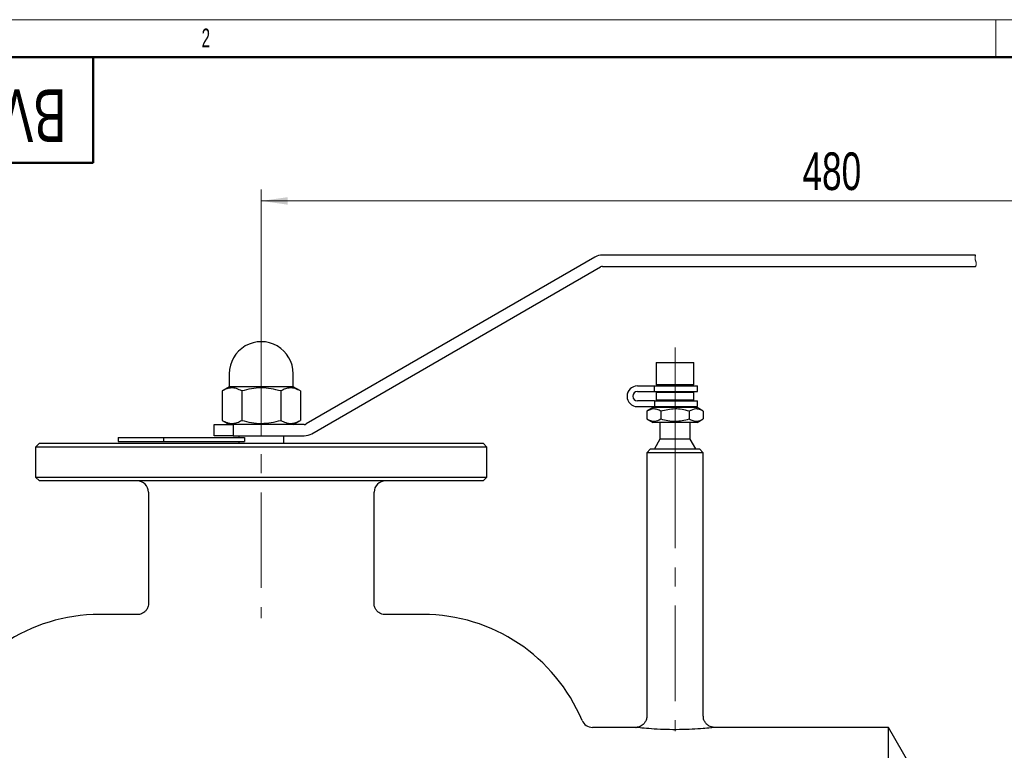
# Model space of a CAD drawing. Header units: millimetres. Extents: x 0 to 840, y 0 to 594.
# Tile 11 of 12: x 160 to 422, y 400 to 594. Entities that reach past the tile are written whole.
import ezdxf

# ---------------------------------------------------------------- set-up
doc = ezdxf.new("R2010")
doc.units = ezdxf.units.MM
doc.header["$LTSCALE"] = 2
doc.linetypes.add('CENTERX2', pattern=[20.32, 12.7, -2.54, 2.54, -2.54])
doc.linetypes.add('HIDDEN', pattern=[1.905, 1.27, -0.635])
doc.layers.add('ОСНОВНОЙ', color=7, linetype='Continuous', lineweight=25)
doc.styles.add('SLDTEXTSTYLE1', font='TXT', dxfattribs={"width": 0.7})
doc.styles.add('SLDTEXTSTYLE2', font='TXT', dxfattribs={"width": 0.605})
doc.dimstyles.new('SLDDIMSTYLE0', dxfattribs={"dimtxt": 10, "dimasz": 7, "dimexe": 0, "dimexo": 0.0625, "dimgap": 2.5, "dimtad": 2, "dimrnd": 1e-09, "dimzin": 12, "dimdsep": 46, "dimtxsty": 'SLDTEXTSTYLE1', "dimsah": 1, "dimcen": 0.09, "dimadec": 0, "dimazin": 3, "dimtol": 1, "dimtfac": 1, "dimtdec": 3, "dimtofl": 0, "dimtmove": 0, "dimatfit": 3, "dimfxl": 1, "dimfrac": 2, "dimtolj": 1, "dimarcsym": 0})

# ---------------------------------------------------------------- blocks, each defined once
blk = doc.blocks.new('_D')
at = {"color": 7, "linetype": 'Continuous', "lineweight": 0}
for p, q in [((543.13, 531.93), (569.96, 531.93)), ((566.96, 321.93), (566.96, 531.93)), ((401.19, 321.93), (569.96, 321.93))]:
    blk.add_line(p, q, dxfattribs=at)
at = {"color": 7, "linetype": 'Continuous', "lineweight": 18}
for points in [[(566.96, 531.93), (565.96, 524.93), (567.96, 524.93)], [(566.96, 321.93), (567.96, 328.93), (565.96, 328.93)]]:
    blk.add_solid(points, dxfattribs=at)
at = {"color": 7, "linetype": 'Continuous', "lineweight": 18, "insert": (554.07, 434.2), "char_height": 10, "attachment_point": 1, "rotation": 90, "style": 'SLDTEXTSTYLE1'}
blk.add_mtext('210', dxfattribs=at)
blk = doc.blocks.new('_D_2')
at = {"color": 7, "linetype": 'Continuous', "lineweight": 0}
for p, q in [((224.69, 509.03), (224.69, 548.84)), ((553.13, 531.43), (553.13, 548.84)), ((224.69, 545.84), (553.13, 545.84))]:
    blk.add_line(p, q, dxfattribs=at)
at = {"color": 7, "linetype": 'Continuous', "lineweight": 18}
for points in [[(224.69, 545.84), (231.69, 544.84), (231.69, 546.84)], [(553.13, 545.84), (546.13, 546.84), (546.13, 544.84)]]:
    blk.add_solid(points, dxfattribs=at)
at = {"color": 7, "linetype": 'Continuous', "lineweight": 18, "insert": (368.57, 558.73), "char_height": 10, "attachment_point": 1, "style": 'SLDTEXTSTYLE1'}
blk.add_mtext('480', dxfattribs=at)

msp = doc.modelspace()

# ---------------------------------------------------------------- linework, layer by layer
at = {"color": 7, "linetype": 'Continuous', "lineweight": 18}
msp.add_line((0, 594), (840, 594), dxfattribs=at)
at = {"color": 7, "linetype": 'Continuous', "lineweight": 50}
for p, q in [((830, 584), (40, 584)), ((180, 556), (180, 584)), ((40, 556), (180, 556))]:
    msp.add_line(p, q, dxfattribs=at)
at = {"color": 7, "linetype": 'Continuous', "lineweight": 25}
for p, q in [((414.61, 531.429), (315.401, 531.429)), ((313.401, 530.893), (236.619, 486.563)), ((238.119, 483.965), (314.901, 528.295)), ((315.401, 528.429), (414.61, 528.429)), ((329.691, 502.929), (329.691, 496.929)), ((329.691, 502.929), (339.691, 502.929)), ((339.691, 496.929), (339.691, 502.929)), ((216.191, 499.929), (216.191, 496.429)), ((233.191, 496.429), (233.191, 499.929)), ((216.191, 496.429), (214.299, 495.336)), ((214.299, 495.336), (214.299, 487.521)), ((233.191, 496.429), (216.191, 496.429)), ((219.495, 495.336), (219.495, 487.521)), ((229.887, 495.336), (229.887, 487.521)), ((235.083, 495.336), (233.191, 496.429)), ((235.083, 495.336), (235.083, 487.521)), ((324.691, 496.679), (329.236, 496.679)), ((324.691, 495.179), (329.236, 495.179)), ((329.236, 496.679), (340.691, 496.679)), ((329.236, 495.179), (329.236, 496.679)), ((329.236, 495.179), (340.691, 495.179)), ((339.691, 496.929), (329.691, 496.929)), ((329.691, 494.929), (329.691, 492.929)), ((339.691, 494.929), (329.691, 494.929)), ((330.691, 496.929), (330.691, 496.679)), ((330.691, 495.179), (330.691, 494.929)), ((338.691, 496.679), (338.691, 496.929)), ((338.691, 494.929), (338.691, 495.179)), ((339.691, 492.929), (339.691, 494.929)), ((340.691, 495.179), (340.691, 496.679)), ((329.236, 492.679), (324.691, 492.679)), ((329.236, 492.679), (329.236, 491.179)), ((329.236, 492.679), (340.691, 492.679)), ((339.691, 492.929), (329.691, 492.929)), ((330.691, 492.929), (330.691, 492.679)), ((338.691, 492.679), (338.691, 492.929)), ((340.691, 491.179), (340.691, 492.679)), ((324.691, 491.179), (329.236, 491.179)), ((328.841, 490.929), (327.185, 489.973)), ((327.185, 489.973), (327.185, 487.885)), ((340.541, 490.929), (328.841, 490.929)), ((329.236, 491.179), (340.691, 491.179)), ((330.691, 491.179), (330.691, 490.929)), ((330.938, 489.973), (330.938, 487.885)), ((338.444, 489.973), (338.444, 487.885)), ((338.691, 490.929), (338.691, 491.179)), ((342.196, 489.973), (340.541, 490.929)), ((342.196, 489.973), (342.196, 487.885)), ((214.299, 487.521), (216.191, 486.429)), ((233.191, 486.429), (235.083, 487.521)), ((327.185, 487.885), (328.841, 486.929)), ((340.541, 486.929), (328.841, 486.929)), ((330.691, 486.929), (330.691, 482.527)), ((338.691, 482.527), (338.691, 486.929)), ((340.541, 486.929), (342.196, 487.885)), ((212.191, 483.429), (212.191, 486.429)), ((212.191, 486.429), (217.191, 486.429)), ((217.191, 486.429), (217.191, 483.429)), ((236.119, 486.429), (217.191, 486.429)), ((186.691, 482.929), (186.691, 481.929)), ((186.691, 482.929), (198.691, 482.929)), ((186.691, 481.929), (198.691, 481.929)), ((198.691, 482.929), (198.691, 481.929)), ((198.691, 482.929), (220.219, 482.929)), ((198.691, 481.929), (220.219, 481.929)), ((217.191, 483.429), (212.191, 483.429)), ((217.191, 483.429), (236.119, 483.429)), ((218.691, 483.429), (218.691, 482.929)), ((218.691, 481.929), (218.691, 481.429)), ((220.219, 482.929), (220.219, 481.929)), ((230.691, 481.429), (230.691, 483.429)), ((330.691, 482.527), (329.191, 479.929)), ((338.691, 482.527), (330.691, 482.527)), ((340.191, 479.929), (338.691, 482.527)), ((165.691, 481.429), (164.691, 480.429)), ((164.691, 480.429), (164.691, 472.429)), ((284.691, 480.429), (164.691, 480.429)), ((165.691, 481.429), (283.691, 481.429)), ((284.691, 480.429), (283.691, 481.429)), ((284.691, 472.429), (284.691, 480.429)), ((328.191, 479.929), (327.191, 478.929)), ((328.191, 479.929), (341.191, 479.929)), ((342.191, 478.929), (341.191, 479.929)), ((327.191, 478.929), (327.191, 408.913)), ((342.191, 478.929), (327.191, 478.929)), ((342.191, 408.929), (342.191, 478.929)), ((164.691, 472.429), (165.691, 471.429)), ((164.691, 472.429), (284.691, 472.429)), ((283.691, 471.429), (165.691, 471.429)), ((283.691, 471.429), (284.691, 472.429)), ((194.691, 468.429), (194.691, 438.913)), ((254.691, 438.929), (254.691, 468.429)), ((191.735, 435.929), (181.691, 435.929)), ((191.755, 435.911), (191.735, 435.917)), ((267.691, 435.929), (257.691, 435.929)), ((324.322, 405.929), (312.735, 405.929)), ((391.417, 405.929), (345.191, 405.929)), ((397.191, 395.929), (391.417, 405.929)), ((391.417, 321.929), (391.417, 405.929))]:
    msp.add_line(p, q, dxfattribs=at)
at = {"color": 7, "linetype": 'CENTERX2', "lineweight": 18}
for p, q in [((224.691, 509.029), (224.691, 434.929)), ((334.691, 506.929), (334.691, 486.929)), ((334.691, 486.929), (334.691, 482.527)), ((334.691, 479.929), (334.691, 482.527)), ((334.691, 478.929), (334.691, 479.929)), ((334.691, 478.929), (334.691, 404.929))]:
    msp.add_line(p, q, dxfattribs=at)
at = {"color": 7, "linetype": 'Continuous', "lineweight": 25}
for centre, radius, start, end in [((315.401, 527.429), 4, 90.00032, 120.0001), ((315.401, 527.429), 1, 90.00199, 119.99833), ((224.691, 499.929), 8.5, 359.99997, 180.00003), ((324.691, 493.929), 2.75, 90.00008, 269.99992), ((324.691, 493.929), 1.25, 90, 270), ((236.119, 487.429), 1, 270.00157, 299.99917), ((236.119, 487.429), 4, 270.0006, 299.99932), ((191.691, 468.429), 3, 359.99984, 90.00002), ((257.691, 468.429), 3, 90.00008, 179.99992), ((181.691, 390.112), 45.817, 89.99999, 157.32796), ((267.691, 390.112), 45.817, 22.67204, 90), ((312.735, 408.929), 3, 202.67191, 270.00011)]:
    msp.add_arc(centre, radius, start, end, dxfattribs=at)
at = {"color": 7, "linetype": 'HIDDEN', "lineweight": 18}
for centre, start, end in [((416.41, 530.679), 157.38014, 202.61986), ((412.81, 529.179), 337.38014, 22.61986)]:
    msp.add_arc(centre, 1.95, start, end, dxfattribs=at)
at = {"color": 7, "linetype": 'Continuous', "lineweight": 25}
for points, knots in [([(219.495, 495.336), (219.052, 495.567), (218.182, 496.021), (216.775, 496.215), (215.45, 495.942), (214.692, 495.543), (214.299, 495.336)], [0, 0, 0, 0, 0.2718847, 0.5332986, 0.7578308, 1, 1, 1, 1]), ([(229.887, 495.336), (229.031, 495.558), (227.302, 496.006), (224.655, 496.211), (222.02, 495.991), (220.342, 495.556), (219.495, 495.336)], [0, 0, 0, 0, 0.2513478, 0.5074769, 0.7511341, 1, 1, 1, 1]), ([(235.083, 495.336), (234.64, 495.567), (233.771, 496.021), (232.364, 496.215), (231.039, 495.942), (230.28, 495.543), (229.887, 495.336)], [0, 0, 0, 0, 0.2718847, 0.5333013, 0.7578308, 1, 1, 1, 1]), ([(330.938, 489.973), (330.619, 490.139), (329.992, 490.465), (328.643, 490.665), (327.754, 490.243), (327.185, 489.973)], [0, 0, 0, 0, 0.2727986, 0.5350901, 1, 1, 1, 1]), ([(338.444, 489.973), (337.827, 490.132), (336.582, 490.452), (334.033, 490.676), (332.167, 490.252), (330.938, 489.973)], [0, 0, 0, 0, 0.2511186, 0.5069885, 1, 1, 1, 1]), ([(342.196, 489.973), (341.877, 490.139), (341.251, 490.465), (339.901, 490.665), (339.012, 490.243), (338.444, 489.973)], [0, 0, 0, 0, 0.2727986, 0.5350901, 1, 1, 1, 1]), ([(214.299, 487.521), (214.742, 487.29), (215.611, 486.837), (217.018, 486.643), (218.343, 486.916), (219.101, 487.314), (219.495, 487.521)], [0, 0, 0, 0, 0.2718875, 0.5333014, 0.7578311, 1, 1, 1, 1]), ([(219.495, 487.521), (220.351, 487.3), (222.08, 486.852), (224.726, 486.647), (227.361, 486.867), (229.039, 487.302), (229.887, 487.521)], [0, 0, 0, 0, 0.2513476, 0.5074769, 0.7511342, 1, 1, 1, 1]), ([(229.887, 487.521), (230.33, 487.29), (231.199, 486.837), (232.607, 486.643), (233.932, 486.916), (234.69, 487.314), (235.083, 487.521)], [0, 0, 0, 0, 0.2718849, 0.5333015, 0.7578312, 1, 1, 1, 1]), ([(327.185, 487.885), (327.505, 487.719), (328.131, 487.393), (329.481, 487.193), (330.37, 487.615), (330.938, 487.885)], [0, 0, 0, 0, 0.2727986, 0.535091, 1, 1, 1, 1]), ([(330.938, 487.885), (331.555, 487.726), (332.8, 487.406), (335.349, 487.182), (337.215, 487.606), (338.444, 487.885)], [0, 0, 0, 0, 0.2511186, 0.5069885, 1, 1, 1, 1]), ([(338.444, 487.885), (338.763, 487.719), (339.389, 487.393), (340.739, 487.193), (341.628, 487.615), (342.196, 487.885)], [0, 0, 0, 0, 0.2727986, 0.535091, 1, 1, 1, 1]), ([(194.704, 438.916), (194.694, 438.657), (194.67, 438.071), (194.297, 437.279), (193.756, 436.648), (193.171, 436.243), (192.605, 436.015), (192.134, 435.912), (191.858, 435.906), (191.755, 435.904)], [0, 0, 0, 0, 0.1648731, 0.3727132, 0.5448776, 0.6936434, 0.8232555, 0.9338572, 1, 1, 1, 1]), ([(257.763, 435.903), (257.755, 435.902), (257.539, 435.887), (257.063, 435.937), (256.31, 436.173), (255.581, 436.673), (255.016, 437.405), (254.691, 438.182), (254.693, 438.714), (254.694, 438.937)], [0, 0, 0, 0, 0.0052077, 0.1342233, 0.2934537, 0.4914939, 0.6717895, 0.8626213, 1, 1, 1, 1]), ([(327.158, 408.91), (327.166, 408.792), (327.195, 408.351), (326.949, 407.659), (326.504, 406.967), (325.98, 406.49), (325.452, 406.189), (325.014, 406.028), (324.755, 405.987), (324.667, 405.974)], [0, 0, 0, 0, 0.0841115, 0.3139402, 0.5046594, 0.669642, 0.813424, 0.9364183, 1, 1, 1, 1]), ([(344.84, 405.953), (344.685, 405.977), (344.317, 406.034), (343.698, 406.292), (343.056, 406.76), (342.532, 407.463), (342.217, 408.208), (342.228, 408.722), (342.232, 408.931)], [0, 0, 0, 0, 0.10827613, 0.25612807, 0.45829726, 0.64792499, 0.85700494, 1, 1, 1, 1]), ([(345.191, 405.929), (345.169, 405.926), (344.828, 405.887), (343.814, 405.775), (341.866, 405.591), (339.104, 405.406), (335.858, 405.299), (332.432, 405.325), (329.455, 405.446), (326.526, 405.685), (325.673, 405.76), (324.075, 405.942), (324.298, 405.916), (324.322, 405.914)], [0, 0, 0, 0, 0.0030797, 0.0490394, 0.1453404, 0.2819695, 0.4432181, 0.6098523, 0.7637739, 0.8890832, 0.971287, 0.9968716, 1, 1, 1, 1])]:
    msp.add_open_spline(points, degree=3, knots=knots, dxfattribs=at)
at = {"layer": 'ОСНОВНОЙ', "linetype": 'Continuous', "lineweight": 18}
for p, q in [((420, 584), (420, 594)), ((40, 584), (830, 584))]:
    msp.add_line(p, q, dxfattribs=at)

# ---------------------------------------------------------------- texts
at = {"color": 7, "linetype": 'Continuous', "lineweight": 0, "insert": (114.218, 561.474), "char_height": 14, "attachment_point": 2, "rotation": 180, "style": 'SLDTEXTSTYLE1'}
msp.add_mtext('BVR3232P-SP-W-H', dxfattribs=at)
at = {"layer": 'ОСНОВНОЙ', "insert": (209.965, 591.647), "char_height": 5, "attachment_point": 2, "style": 'SLDTEXTSTYLE2'}
msp.add_mtext('2', dxfattribs=at)

# ---------------------------------------------------------------- dimensions: what is measured, and where the dimension line sits
at = {"color": 7, "linetype": 'Continuous', "lineweight": 18}
dim = msp.add_linear_dim(base=(553.129, 545.84), p1=(224.691, 509.029), p2=(553.129, 531.429), text='480 max', dimstyle='SLDDIMSTYLE0', dxfattribs=at)
dim.commit()
dim.dimension.update_dxf_attribs({"geometry": '_D_2', "text_midpoint": (380.305, 545.84), "dimtype": 160})
dim = msp.add_linear_dim(base=(566.961, 531.929), p1=(401.191, 321.929), p2=(543.129, 531.929), angle=90, dimstyle='SLDDIMSTYLE0', dxfattribs=at)
dim.commit()
dim.dimension.update_dxf_attribs({"geometry": '_D', "text_midpoint": (566.961, 444.87), "dimtype": 160})

doc.saveas('drawing.dxf')
